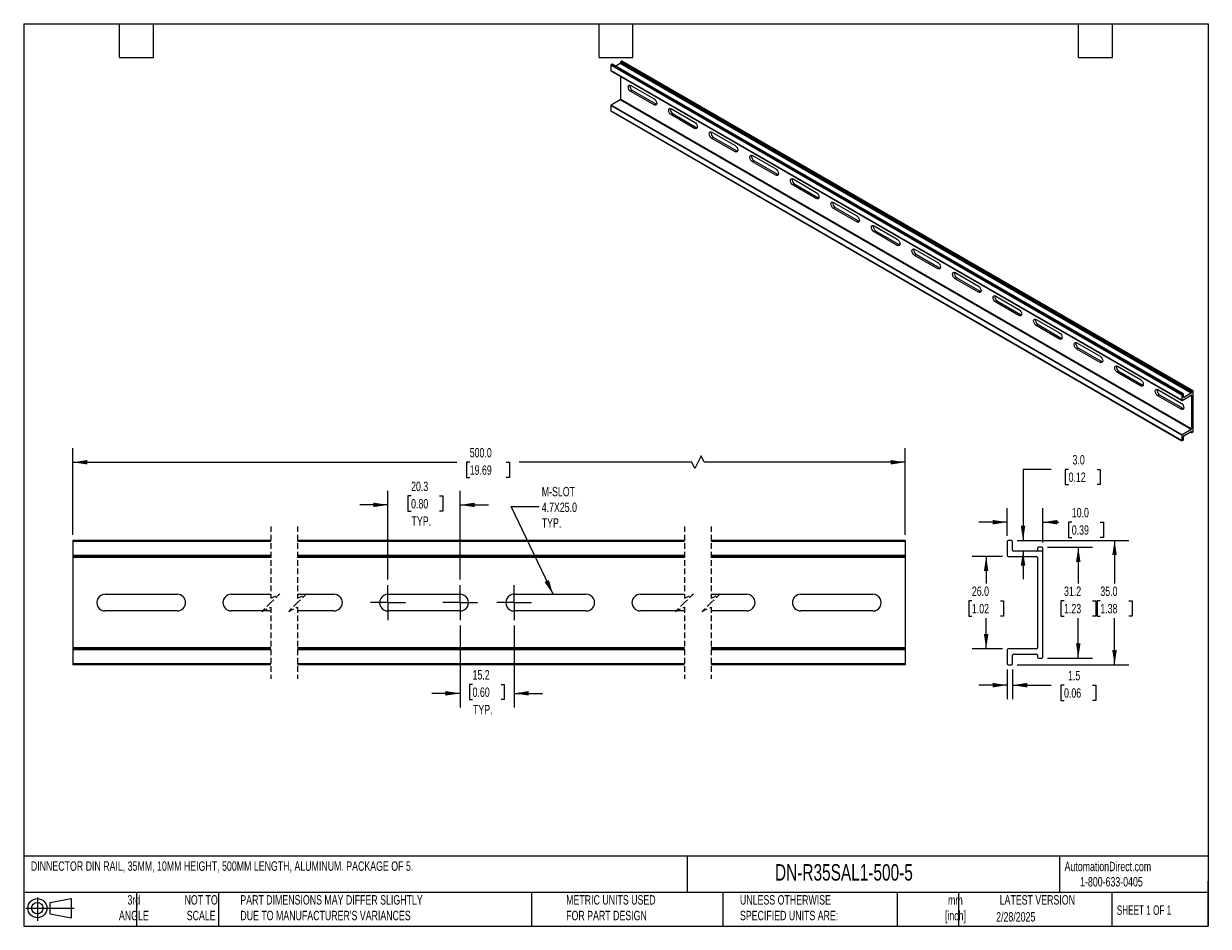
# Model space of a CAD drawing. Header units: millimetres. Extents: x 8 to 341, y 8 to 262.
import ezdxf

# ---------------------------------------------------------------- set-up
doc = ezdxf.new("R2010")
doc.units = ezdxf.units.MM
doc.header["$LTSCALE"] = 1.25
doc.linetypes.add('CENTERX2', pattern=[20.32, 12.7, -2.54, 2.54, -2.54])
doc.linetypes.add('HIDDEN', pattern=[1.905, 1.27, -0.635])
doc.layers.add('CENTER', color=40, linetype='CENTERX2')
doc.layers.add('DIMENSIONS', color=140, linetype='Continuous', lineweight=25)
doc.layers.add('TEXT', color=140, linetype='Continuous', lineweight=25)
doc.styles.add('SLDTEXTSTYLE0', font='TXT', dxfattribs={"width": 0.7})
doc.styles.add('SLDTEXTSTYLE1', font='TXT', dxfattribs={"width": 0.65})
doc.dimstyles.new('SLDDIMSTYLE0', dxfattribs={"dimtxt": 2.69751, "dimasz": 4.1275, "dimexe": 0, "dimexo": 0.0625, "dimgap": 0.674377, "dimtad": 0, "dimtih": 1, "dimtoh": 1, "dimrnd": 1e-09, "dimzin": 12, "dimdsep": 46, "dimtxsty": 'SLDTEXTSTYLE0', "dimsah": 1, "dimcen": 0.09, "dimadec": 0, "dimazin": 3, "dimtfac": 1, "dimtmove": 0, "dimatfit": 0, "dimfxl": 0, "dimfrac": 2, "dimtolj": 1, "dimtzin": 12, "dimarcsym": 0})
doc.dimstyles.new('SLDDIMSTYLE1', dxfattribs={"dimtxt": 2.69751, "dimasz": 4.1275, "dimexe": 0, "dimexo": 0.0625, "dimgap": 0.674377, "dimtad": 0, "dimtih": 1, "dimtoh": 1, "dimrnd": 1e-09, "dimzin": 4, "dimdsep": 46, "dimtxsty": 'SLDTEXTSTYLE0', "dimsah": 1, "dimcen": 0.09, "dimadec": 0, "dimazin": 1, "dimtfac": 1, "dimtofl": 0, "dimtmove": 0, "dimatfit": 3, "dimfxl": 0, "dimfrac": 2, "dimtolj": 1, "dimtzin": 12, "dimarcsym": 0})
doc.dimstyles.new('SLDDIMSTYLE2', dxfattribs={"dimtxt": 0.18, "dimasz": 4.1275, "dimexe": 0, "dimexo": 0.0625, "dimgap": 0, "dimtad": 0, "dimtih": 1, "dimtoh": 1, "dimdec": 0, "dimrnd": 1e-09, "dimzin": 0, "dimdsep": 46, "dimtxsty": 'Standard', "dimsah": 1, "dimcen": 0.09, "dimadec": 0, "dimazin": 0, "dimtfac": 4.1275, "dimtdec": 0, "dimtofl": 0, "dimtmove": 0, "dimatfit": 3, "dimfxl": 0, "dimfrac": 2, "dimtolj": 1, "dimtzin": 0, "dimarcsym": 0})
doc.dimstyles.new('SLDDIMSTYLE3', dxfattribs={"dimtxt": 2.69751, "dimasz": 4.1275, "dimexe": 0, "dimexo": 0.0625, "dimgap": 0.674377, "dimtad": 0, "dimtih": 1, "dimtoh": 1, "dimrnd": 1e-09, "dimzin": 4, "dimdsep": 46, "dimtxsty": 'SLDTEXTSTYLE0', "dimsah": 1, "dimcen": 0.09, "dimadec": 0, "dimazin": 1, "dimtfac": 1, "dimtmove": 0, "dimatfit": 0, "dimfxl": 0, "dimfrac": 2, "dimtolj": 1, "dimtzin": 12, "dimarcsym": 0})
doc.dimstyles.new('SLDDIMSTYLE4', dxfattribs={"dimtxt": 2.69751, "dimasz": 4.1275, "dimexe": 0, "dimexo": 0.0625, "dimgap": 0.674377, "dimtad": 0, "dimtih": 1, "dimtoh": 1, "dimrnd": 1e-09, "dimzin": 12, "dimdsep": 46, "dimtxsty": 'SLDTEXTSTYLE0', "dimsah": 1, "dimcen": 0.09, "dimadec": 0, "dimazin": 3, "dimtfac": 1, "dimtofl": 0, "dimtmove": 0, "dimatfit": 3, "dimfxl": 0, "dimfrac": 2, "dimtolj": 1, "dimtzin": 12, "dimarcsym": 0})

# ---------------------------------------------------------------- blocks, each defined once
blk = doc.blocks.new('Block11')
at = {"color": 7, "linetype": 'Continuous', "lineweight": 18}
for p, q in [((0, 3.6), (13.59, 3.6)), ((3.24, 6.64), (3.24, 0)), ((6.85, 5.21), (12.72, 6.29)), ((6.85, 2), (6.85, 5.21)), ((12.72, 6.29), (12.72, 0.91)), ((6.85, 2), (12.72, 0.91))]:
    blk.add_line(p, q, dxfattribs=at)
for radius in [2.69, 1.61]:
    blk.add_circle((3.24, 3.6), radius, dxfattribs=at)
blk = doc.blocks.new('Block12')
at = {"color": 7, "linetype": 'Continuous'}
blk.add_blockref('Block11', (0, 0), dxfattribs=at)
blk = doc.blocks.new('_D')
at = {"layer": 'DIMENSIONS'}
for p, q in [((130.76, 92.54), (130.76, 69.53)), ((145.96, 92.54), (145.96, 69.53)), ((130.76, 73.49), (122.82, 73.49)), ((134.26, 76.02), (133.35, 76.02)), ((133.35, 76.02), (133.35, 71.73)), ((142.28, 76.02), (143.18, 76.02)), ((143.18, 76.02), (143.18, 71.73)), ((145.96, 73.49), (153.9, 73.49)), ((133.35, 71.73), (134.26, 71.73)), ((143.18, 71.73), (142.28, 71.73))]:
    blk.add_line(p, q, dxfattribs=at)
for points in [[(130.76, 73.49), (126.63, 74.13), (126.63, 72.86)], [(145.96, 73.49), (150.09, 72.86), (150.09, 74.13)]]:
    blk.add_solid(points, dxfattribs=at)
at = {"layer": 'DIMENSIONS', "char_height": 2.646, "attachment_point": 1, "style": 'SLDTEXTSTYLE0'}
for s, insert in [('15.2', (134.26, 80.03)), ('0.60', (134.26, 75.14)), ('TYP.', (134.39, 70.25))]:
    blk.add_mtext(s, dxfattribs=dict(at, insert=insert))
blk = doc.blocks.new('_D_1')
at = {"layer": 'DIMENSIONS'}
for p, q in [((110.46, 105.5), (110.46, 130.49)), ((130.76, 105.5), (130.76, 130.49)), ((116.96, 129.04), (116.05, 129.04)), ((116.05, 129.04), (116.05, 124.76)), ((124.97, 129.04), (125.88, 129.04)), ((125.88, 129.04), (125.88, 124.76)), ((110.46, 126.52), (102.52, 126.52)), ((116.05, 124.76), (116.96, 124.76)), ((125.88, 124.76), (124.97, 124.76)), ((130.76, 126.52), (138.7, 126.52))]:
    blk.add_line(p, q, dxfattribs=at)
for points in [[(110.46, 126.52), (106.33, 127.16), (106.33, 125.89)], [(130.76, 126.52), (134.89, 125.89), (134.89, 127.16)]]:
    blk.add_solid(points, dxfattribs=at)
at = {"layer": 'DIMENSIONS', "char_height": 2.646, "attachment_point": 1, "style": 'SLDTEXTSTYLE0'}
for s, insert in [('20.3', (116.96, 133.06)), ('0.80', (116.96, 128.17)), ('TYP.', (117.09, 123.28))]:
    blk.add_mtext(s, dxfattribs=dict(at, insert=insert))
blk = doc.blocks.new('_D_2')
at = {"layer": 'DIMENSIONS'}
for p, q in [((21.75, 118.11), (21.75, 142.49)), ((198.6, 140.29), (196.84, 136.76)), ((199.48, 138.52), (198.6, 140.29)), ((256.01, 118.11), (256.01, 142.49)), ((21.75, 138.52), (129.8, 138.52)), ((133.46, 138.52), (132.55, 138.52)), ((132.55, 138.52), (132.55, 134.23)), ((143.72, 138.52), (144.62, 138.52)), ((144.62, 138.52), (144.62, 134.23)), ((195.96, 138.52), (147.37, 138.52)), ((196.84, 136.76), (195.96, 138.52)), ((256.01, 138.52), (199.48, 138.52)), ((132.55, 134.23), (133.46, 134.23)), ((144.62, 134.23), (143.72, 134.23))]:
    blk.add_line(p, q, dxfattribs=at)
for points in [[(21.75, 138.52), (25.88, 137.89), (25.88, 139.16)], [(256.01, 138.52), (251.89, 139.16), (251.89, 137.89)]]:
    blk.add_solid(points, dxfattribs=at)
at = {"layer": 'DIMENSIONS', "char_height": 2.646, "attachment_point": 1, "style": 'SLDTEXTSTYLE0'}
for s, insert in [('500.0', (133.46, 142.54)), ('19.69', (133.46, 137.64))]:
    blk.add_mtext(s, dxfattribs=dict(at, insert=insert))
blk = doc.blocks.new('SW_CENTERMARKSYMBOL_0')
at = {"layer": 'CENTER', "color": 0}
for p, q in [((0, 2.54), (0, 4.89)), ((-2.54, 0), (-4.89, 0)), ((0, 0), (-2.54, 0)), ((0, 0), (0, 2.54)), ((0, 0), (0, -2.54)), ((0, 0), (2.54, 0)), ((2.54, 0), (4.89, 0)), ((0, -2.54), (0, -4.89))]:
    blk.add_line(p, q, dxfattribs=at)
blk = doc.blocks.new('SW_CENTERMARKSYMBOL_1')
at = {"layer": 'CENTER', "color": 0}
for p, q in [((0, 2.54), (0, 4.89)), ((-2.54, 0), (-4.89, 0)), ((0, 0), (-2.54, 0)), ((0, 0), (0, 2.54)), ((0, 0), (0, -2.54)), ((0, 0), (2.54, 0)), ((2.54, 0), (4.89, 0)), ((0, -2.54), (0, -4.89))]:
    blk.add_line(p, q, dxfattribs=at)
blk = doc.blocks.new('SW_CENTERMARKSYMBOL_2')
at = {"layer": 'CENTER', "color": 0}
for p, q in [((0, 2.54), (0, 4.89)), ((-2.54, 0), (-4.89, 0)), ((0, 0), (-2.54, 0)), ((0, 0), (0, 2.54)), ((0, 0), (0, -2.54)), ((0, 0), (2.54, 0)), ((2.54, 0), (4.89, 0)), ((0, -2.54), (0, -4.89))]:
    blk.add_line(p, q, dxfattribs=at)
blk = doc.blocks.new('_D_3')
at = {"layer": 'DIMENSIONS'}
for p, q in [((283.4, 112.02), (274.82, 112.02)), ((278.79, 112.02), (278.79, 104.43)), ((274.78, 99.54), (273.88, 99.54)), ((273.88, 99.54), (273.88, 95.25)), ((282.8, 99.54), (283.7, 99.54)), ((283.7, 99.54), (283.7, 95.25)), ((273.88, 95.25), (274.78, 95.25)), ((278.79, 86.02), (278.79, 94.65)), ((283.7, 95.25), (282.8, 95.25)), ((283.4, 86.02), (274.82, 86.02))]:
    blk.add_line(p, q, dxfattribs=at)
for points in [[(278.79, 112.02), (278.16, 107.89), (279.43, 107.89)], [(278.79, 86.02), (279.43, 90.15), (278.16, 90.15)]]:
    blk.add_solid(points, dxfattribs=at)
at = {"layer": 'DIMENSIONS', "char_height": 2.646, "attachment_point": 1, "style": 'SLDTEXTSTYLE0'}
for s, insert in [('26.0', (274.78, 103.56)), ('1.02', (274.78, 98.66))]:
    blk.add_mtext(s, dxfattribs=dict(at, insert=insert))
blk = doc.blocks.new('_D_4')
at = {"layer": 'DIMENSIONS'}
for p, q in [((297.12, 136.52), (289.18, 136.52)), ((289.18, 136.52), (289.18, 116.52)), ((301.98, 136.52), (301.07, 136.52)), ((301.07, 136.52), (301.07, 132.23)), ((310, 136.52), (310.9, 136.52)), ((310.9, 136.52), (310.9, 132.23)), ((301.07, 132.23), (301.98, 132.23)), ((310.9, 132.23), (310, 132.23)), ((287.53, 116.52), (293.15, 116.52)), ((289.18, 113.52), (289.18, 105.58)), ((294.53, 113.52), (293.15, 113.52))]:
    blk.add_line(p, q, dxfattribs=at)
for points in [[(289.18, 116.52), (289.81, 120.65), (288.54, 120.65)], [(289.18, 113.52), (288.54, 109.39), (289.81, 109.39)]]:
    blk.add_solid(points, dxfattribs=at)
at = {"layer": 'DIMENSIONS', "char_height": 2.646, "attachment_point": 1, "style": 'SLDTEXTSTYLE0'}
for s, insert in [('3.0', (303.1, 140.54)), ('0.12', (301.98, 135.64))]:
    blk.add_mtext(s, dxfattribs=dict(at, insert=insert))
blk = doc.blocks.new('_D_5')
at = {"layer": 'DIMENSIONS'}
for p, q in [((284.72, 117.84), (284.72, 125.62)), ((294.72, 115.94), (294.72, 125.62)), ((284.72, 121.66), (276.78, 121.66)), ((294.72, 121.66), (299.23, 121.66)), ((302.89, 121.66), (301.98, 121.66)), ((301.98, 121.66), (301.98, 117.37)), ((310.91, 121.66), (311.81, 121.66)), ((311.81, 121.66), (311.81, 117.37)), ((301.98, 117.37), (302.89, 117.37)), ((311.81, 117.37), (310.91, 117.37))]:
    blk.add_line(p, q, dxfattribs=at)
for points in [[(284.72, 121.66), (280.59, 122.29), (280.59, 121.02)], [(294.72, 121.66), (298.84, 121.02), (298.84, 122.29)]]:
    blk.add_solid(points, dxfattribs=at)
at = {"layer": 'DIMENSIONS', "char_height": 2.646, "attachment_point": 1, "style": 'SLDTEXTSTYLE0'}
for s, insert in [('10.0', (302.89, 125.67)), ('0.39', (302.89, 120.78))]:
    blk.add_mtext(s, dxfattribs=dict(at, insert=insert))
blk = doc.blocks.new('_D_6')
at = {"layer": 'DIMENSIONS'}
for p, q in [((296.03, 114.62), (308.68, 114.62)), ((304.72, 114.62), (304.72, 104.43)), ((300.71, 99.54), (299.8, 99.54)), ((299.8, 99.54), (299.8, 95.25)), ((308.72, 99.54), (309.63, 99.54)), ((309.63, 99.54), (309.63, 95.25)), ((299.8, 95.25), (300.71, 95.25)), ((304.72, 83.42), (304.72, 94.65)), ((309.63, 95.25), (308.72, 95.25)), ((296.03, 83.42), (308.68, 83.42))]:
    blk.add_line(p, q, dxfattribs=at)
for points in [[(304.72, 114.62), (304.08, 110.49), (305.35, 110.49)], [(304.72, 83.42), (305.35, 87.55), (304.08, 87.55)]]:
    blk.add_solid(points, dxfattribs=at)
at = {"layer": 'DIMENSIONS', "char_height": 2.646, "attachment_point": 1, "style": 'SLDTEXTSTYLE0'}
for s, insert in [('31.2', (300.71, 103.56)), ('1.23', (300.71, 98.66))]:
    blk.add_mtext(s, dxfattribs=dict(at, insert=insert))
blk = doc.blocks.new('_D_7')
at = {"layer": 'DIMENSIONS'}
for p, q in [((287.53, 116.52), (318.9, 116.52)), ((314.93, 116.52), (314.93, 104.43)), ((310.92, 99.54), (310.01, 99.54)), ((310.01, 99.54), (310.01, 95.25)), ((318.93, 99.54), (319.84, 99.54)), ((319.84, 99.54), (319.84, 95.25)), ((310.01, 95.25), (310.92, 95.25)), ((314.93, 81.52), (314.93, 94.65)), ((319.84, 95.25), (318.93, 95.25)), ((287.53, 81.52), (318.9, 81.52))]:
    blk.add_line(p, q, dxfattribs=at)
for points in [[(314.93, 116.52), (314.29, 112.39), (315.56, 112.39)], [(314.93, 81.52), (315.56, 85.65), (314.29, 85.65)]]:
    blk.add_solid(points, dxfattribs=at)
at = {"layer": 'DIMENSIONS', "char_height": 2.646, "attachment_point": 1, "style": 'SLDTEXTSTYLE0'}
for s, insert in [('35.0', (310.92, 103.56)), ('1.38', (310.92, 98.66))]:
    blk.add_mtext(s, dxfattribs=dict(at, insert=insert))
blk = doc.blocks.new('_D_8')
at = {"layer": 'DIMENSIONS'}
for p, q in [((284.72, 80.2), (284.72, 71.82)), ((286.22, 80.2), (286.22, 71.82)), ((284.72, 75.79), (276.78, 75.79)), ((286.22, 75.79), (297.05, 75.79)), ((300.71, 75.79), (299.8, 75.79)), ((299.8, 75.79), (299.8, 71.5)), ((308.72, 75.79), (309.63, 75.79)), ((309.63, 75.79), (309.63, 71.5)), ((299.8, 71.5), (300.71, 71.5)), ((309.63, 71.5), (308.72, 71.5))]:
    blk.add_line(p, q, dxfattribs=at)
for points in [[(284.72, 75.79), (280.59, 76.43), (280.59, 75.16)], [(286.22, 75.79), (290.34, 75.16), (290.34, 76.43)]]:
    blk.add_solid(points, dxfattribs=at)
at = {"layer": 'DIMENSIONS', "char_height": 2.646, "attachment_point": 1, "style": 'SLDTEXTSTYLE0'}
for s, insert in [('1.5', (301.83, 79.81)), ('0.06', (300.71, 74.92))]:
    blk.add_mtext(s, dxfattribs=dict(at, insert=insert))

msp = doc.modelspace()

# ---------------------------------------------------------------- linework, layer by layer
for p, q in [((333.853, 157.446), (173.147, 250.22)), ((173.147, 250.22), (173.147, 248.748)), ((173.543, 250.548), (173.233, 250.369)), ((333.939, 157.595), (173.233, 250.369)), ((334.249, 157.774), (173.543, 250.548)), ((334.31, 157.78), (173.604, 250.554)), ((175.793, 250.733), (174.543, 250.012)), ((336.499, 157.959), (175.793, 250.733)), ((336.585, 158.318), (175.879, 251.092)), ((175.879, 251.092), (175.879, 250.882)), ((336.585, 158.109), (175.879, 250.882)), ((176.275, 251.42), (175.965, 251.241)), ((336.671, 158.467), (175.965, 251.241)), ((336.981, 158.646), (176.275, 251.42)), ((337.042, 158.652), (176.336, 251.426)), ((333.853, 155.975), (173.147, 248.748)), ((173.172, 248.693), (333.878, 155.919)), ((175.879, 247.13), (175.879, 240.676)), ((178.804, 244.585), (185.328, 240.818)), ((175.793, 240.526), (173.233, 239.049)), ((336.499, 147.753), (175.793, 240.526)), ((336.585, 147.902), (175.879, 240.676)), ((179.286, 243.119), (178.804, 242.84)), ((185.328, 239.074), (178.804, 242.84)), ((179.286, 243.119), (185.81, 239.352)), ((333.853, 146.126), (173.147, 238.899)), ((173.147, 238.899), (173.147, 237.428)), ((333.853, 144.655), (173.147, 237.428)), ((173.172, 237.372), (333.878, 144.599)), ((333.939, 146.275), (173.233, 239.049)), ((185.81, 239.352), (185.328, 239.074)), ((185.81, 239.352), (186.046, 239.26)), ((190.214, 237.998), (196.738, 234.231)), ((190.696, 236.532), (190.214, 236.253)), ((196.738, 232.487), (190.214, 236.253)), ((190.696, 236.532), (197.22, 232.765)), ((197.22, 232.765), (196.738, 232.487)), ((197.22, 232.765), (197.456, 232.673)), ((201.624, 231.411), (208.148, 227.644)), ((202.106, 229.945), (201.624, 229.666)), ((208.148, 225.9), (201.624, 229.666)), ((202.106, 229.945), (208.631, 226.178)), ((208.631, 226.178), (208.148, 225.9)), ((208.631, 226.178), (208.866, 226.086)), ((213.034, 224.824), (219.559, 221.057)), ((213.516, 223.358), (213.034, 223.08)), ((219.559, 219.313), (213.034, 223.08)), ((213.516, 223.358), (220.041, 219.591)), ((220.041, 219.591), (219.559, 219.313)), ((220.041, 219.591), (220.276, 219.499)), ((224.444, 218.237), (230.969, 214.47)), ((224.926, 216.771), (224.444, 216.493)), ((224.926, 216.771), (231.451, 213.004)), ((230.969, 212.726), (224.444, 216.493)), ((231.451, 213.004), (230.969, 212.726)), ((231.451, 213.004), (231.686, 212.912)), ((235.854, 211.65), (242.379, 207.884)), ((236.336, 210.184), (235.854, 209.906)), ((236.336, 210.184), (242.861, 206.417)), ((242.379, 206.139), (235.854, 209.906)), ((242.861, 206.417), (242.379, 206.139)), ((242.861, 206.417), (243.097, 206.325)), ((247.264, 205.063), (253.789, 201.297)), ((247.746, 203.597), (247.264, 203.319)), ((247.746, 203.597), (254.271, 199.83)), ((253.789, 199.552), (247.264, 203.319)), ((254.271, 199.83), (253.789, 199.552)), ((254.271, 199.83), (254.507, 199.738)), ((258.674, 198.476), (265.199, 194.71)), ((259.157, 197.01), (258.674, 196.732)), ((265.199, 192.965), (258.674, 196.732)), ((259.157, 197.01), (265.681, 193.244)), ((265.681, 193.244), (265.199, 192.965)), ((265.681, 193.244), (265.917, 193.151)), ((270.085, 191.889), (276.609, 188.123)), ((270.567, 190.423), (270.085, 190.145)), ((276.609, 186.378), (270.085, 190.145)), ((270.567, 190.423), (277.091, 186.657)), ((277.091, 186.657), (276.609, 186.378)), ((277.091, 186.657), (277.327, 186.564)), ((281.495, 185.302), (288.019, 181.536)), ((281.977, 183.836), (281.495, 183.558)), ((288.019, 179.791), (281.495, 183.558)), ((281.977, 183.836), (288.502, 180.07)), ((288.502, 180.07), (288.019, 179.791)), ((288.502, 180.07), (288.737, 179.977)), ((292.905, 178.715), (299.43, 174.949)), ((293.387, 177.249), (292.905, 176.971)), ((299.43, 173.204), (292.905, 176.971)), ((293.387, 177.249), (299.912, 173.483)), ((299.912, 173.483), (299.43, 173.204)), ((299.912, 173.483), (300.147, 173.39)), ((304.315, 172.129), (310.84, 168.362)), ((304.797, 170.662), (304.315, 170.384)), ((310.84, 166.618), (304.315, 170.384)), ((304.797, 170.662), (311.322, 166.896)), ((311.322, 166.896), (310.84, 166.618)), ((311.322, 166.896), (311.557, 166.803)), ((315.725, 165.542), (322.25, 161.775)), ((316.207, 164.076), (315.725, 163.797)), ((322.25, 160.031), (315.725, 163.797)), ((316.207, 164.076), (322.732, 160.309)), ((322.732, 160.309), (322.25, 160.031)), ((322.732, 160.309), (322.967, 160.216)), ((327.135, 158.955), (333.66, 155.188)), ((327.617, 157.489), (327.135, 157.21)), ((333.66, 153.444), (327.135, 157.21)), ((327.617, 157.489), (334.142, 153.722)), ((333.853, 157.446), (333.853, 155.975)), ((334.249, 157.774), (333.939, 157.595)), ((333.939, 155.925), (336.499, 157.403)), ((334.335, 156.81), (334.335, 157.724)), ((334.421, 156.76), (334.335, 156.81)), ((336.499, 157.959), (334.421, 156.76)), ((336.585, 157.353), (336.499, 157.403)), ((336.585, 158.318), (336.585, 158.109)), ((336.585, 157.353), (336.585, 147.902)), ((336.981, 158.646), (336.671, 158.467)), ((337.067, 147.215), (337.067, 158.596)), ((334.142, 153.722), (333.66, 153.444)), ((334.142, 153.722), (334.378, 153.629)), ((336.499, 147.753), (333.939, 146.275)), ((334.421, 145.997), (336.499, 147.196)), ((336.282, 147.071), (336.61, 146.881)), ((336.585, 146.937), (336.317, 147.091)), ((336.585, 147.146), (336.499, 147.196)), ((336.585, 147.146), (336.585, 146.937)), ((336.671, 146.887), (336.981, 147.066)), ((333.853, 146.126), (333.853, 144.655)), ((333.939, 144.605), (334.249, 144.784)), ((334.335, 144.933), (334.335, 145.847)), ((77.521, 116.521), (21.753, 116.521)), ((21.753, 116.521), (21.753, 116.253)), ((77.521, 116.253), (21.753, 116.253)), ((21.753, 116.253), (21.753, 112.289)), ((193.897, 116.521), (85.021, 116.521)), ((193.897, 116.253), (85.021, 116.253)), ((256.014, 116.521), (201.397, 116.521)), ((256.014, 116.253), (201.397, 116.253)), ((256.014, 116.521), (256.014, 116.253)), ((256.014, 116.253), (256.014, 112.289)), ((284.715, 116.253), (284.715, 112.289)), ((285.947, 116.521), (284.983, 116.521)), ((286.215, 113.789), (286.215, 116.253)), ((292.947, 113.521), (286.483, 113.521)), ((293.215, 114.353), (293.215, 113.789)), ((294.447, 114.621), (293.483, 114.621)), ((294.715, 83.689), (294.715, 114.353)), ((77.521, 112.289), (21.753, 112.289)), ((21.753, 112.289), (21.753, 112.021)), ((77.521, 112.021), (21.753, 112.021)), ((21.753, 112.021), (21.753, 111.753)), ((77.521, 111.753), (21.753, 111.753)), ((21.753, 111.753), (21.753, 86.289)), ((193.897, 112.289), (85.021, 112.289)), ((193.897, 112.021), (85.021, 112.021)), ((193.897, 111.753), (85.021, 111.753)), ((256.014, 112.289), (201.397, 112.289)), ((256.014, 112.021), (201.397, 112.021)), ((256.014, 111.753), (201.397, 111.753)), ((256.014, 112.289), (256.014, 112.021)), ((256.014, 112.021), (256.014, 111.753)), ((256.014, 111.753), (256.014, 86.289)), ((284.983, 112.021), (292.947, 112.021)), ((293.215, 111.753), (293.215, 86.289)), ((30.853, 101.371), (51.153, 101.371)), ((66.353, 101.371), (77.521, 101.371)), ((85.021, 101.371), (95.26, 101.371)), ((110.46, 101.371), (130.76, 101.371)), ((145.96, 101.371), (166.26, 101.371)), ((181.46, 101.371), (193.897, 101.371)), ((201.397, 101.371), (211.414, 101.371)), ((226.614, 101.371), (246.914, 101.371)), ((51.153, 96.671), (30.853, 96.671)), ((77.521, 96.671), (66.353, 96.671)), ((95.26, 96.671), (85.021, 96.671)), ((130.76, 96.671), (110.46, 96.671)), ((166.26, 96.671), (145.96, 96.671)), ((193.897, 96.671), (181.46, 96.671)), ((211.414, 96.671), (201.397, 96.671)), ((246.914, 96.671), (226.614, 96.671)), ((77.521, 86.289), (21.753, 86.289)), ((21.753, 86.289), (21.753, 86.021)), ((77.521, 86.021), (21.753, 86.021)), ((21.753, 86.021), (21.753, 85.753)), ((77.521, 85.753), (21.753, 85.753)), ((21.753, 85.753), (21.753, 81.789)), ((193.897, 86.289), (85.021, 86.289)), ((193.897, 86.021), (85.021, 86.021)), ((193.897, 85.753), (85.021, 85.753)), ((256.014, 86.289), (201.397, 86.289)), ((256.014, 86.021), (201.397, 86.021)), ((256.014, 85.753), (201.397, 85.753)), ((256.014, 86.289), (256.014, 86.021)), ((256.014, 86.021), (256.014, 85.753)), ((256.014, 85.753), (256.014, 81.789)), ((284.715, 85.753), (284.715, 81.789)), ((292.947, 86.021), (284.983, 86.021)), ((286.215, 81.789), (286.215, 84.253)), ((286.483, 84.521), (292.947, 84.521)), ((293.215, 84.253), (293.215, 83.689)), ((293.483, 83.421), (294.447, 83.421)), ((77.521, 81.789), (21.753, 81.789)), ((21.753, 81.789), (21.753, 81.521)), ((77.521, 81.521), (21.753, 81.521)), ((193.897, 81.789), (85.021, 81.789)), ((193.897, 81.521), (85.021, 81.521)), ((256.014, 81.789), (201.397, 81.789)), ((256.014, 81.521), (201.397, 81.521)), ((256.014, 81.789), (256.014, 81.521)), ((284.983, 81.521), (285.947, 81.521))]:
    msp.add_line(p, q)
at = {"color": 7, "linetype": 'HIDDEN', "lineweight": 18}
for p, q in [((77.521, 120.49), (77.521, 100.271)), ((85.021, 120.49), (85.021, 100.271)), ((193.897, 120.49), (193.897, 100.271)), ((201.397, 120.49), (201.397, 100.271)), ((77.521, 100.271), (80.021, 101.521)), ((80.021, 101.521), (77.521, 99.021)), ((85.021, 100.271), (87.521, 101.521)), ((87.521, 101.521), (85.021, 99.021)), ((193.897, 100.271), (196.397, 101.521)), ((196.397, 101.521), (193.897, 99.021)), ((201.397, 100.271), (203.897, 101.521)), ((203.897, 101.521), (201.397, 99.021)), ((77.521, 99.021), (75.021, 96.521)), ((75.021, 96.521), (77.521, 97.771)), ((77.521, 97.771), (77.521, 77.552)), ((85.021, 99.021), (82.521, 96.521)), ((82.521, 96.521), (85.021, 97.771)), ((85.021, 97.771), (85.021, 77.552)), ((193.897, 99.021), (191.397, 96.521)), ((191.397, 96.521), (193.897, 97.771)), ((193.897, 97.771), (193.897, 77.552)), ((201.397, 99.021), (198.897, 96.521)), ((198.897, 96.521), (201.397, 97.771)), ((201.397, 97.771), (201.397, 77.552))]:
    msp.add_line(p, q, dxfattribs=at)
at = {"flags": 128}
for points in [[(178.804, 242.84), (178.515, 243.074), (178.269, 243.404), (178.106, 243.782), (178.048, 244.149), (178.106, 244.449), (178.269, 244.638), (178.515, 244.685), (178.804, 244.585)], [(185.328, 240.818), (185.617, 240.585), (185.862, 240.254), (186.026, 239.877), (186.084, 239.51), (186.026, 239.209), (185.862, 239.021), (185.617, 238.973), (185.328, 239.074)], [(190.214, 236.253), (189.925, 236.487), (189.68, 236.817), (189.516, 237.195), (189.458, 237.562), (189.516, 237.862), (189.68, 238.051), (189.925, 238.098), (190.214, 237.998)], [(196.738, 234.231), (197.027, 233.998), (197.272, 233.667), (197.436, 233.29), (197.494, 232.923), (197.436, 232.622), (197.272, 232.434), (197.027, 232.386), (196.738, 232.487)], [(201.624, 229.666), (201.335, 229.9), (201.09, 230.23), (200.926, 230.608), (200.869, 230.975), (200.926, 231.275), (201.09, 231.464), (201.335, 231.511), (201.624, 231.411)], [(208.148, 227.644), (208.438, 227.411), (208.683, 227.081), (208.846, 226.703), (208.904, 226.336), (208.846, 226.035), (208.683, 225.847), (208.438, 225.799), (208.148, 225.9)], [(213.034, 223.08), (212.745, 223.313), (212.5, 223.643), (212.336, 224.021), (212.279, 224.388), (212.336, 224.688), (212.5, 224.877), (212.745, 224.924), (213.034, 224.824)], [(219.559, 221.057), (219.848, 220.824), (220.093, 220.494), (220.256, 220.116), (220.314, 219.749), (220.256, 219.449), (220.093, 219.26), (219.848, 219.212), (219.559, 219.313)], [(224.444, 216.493), (224.155, 216.726), (223.91, 217.056), (223.746, 217.434), (223.689, 217.801), (223.746, 218.101), (223.91, 218.29), (224.155, 218.338), (224.444, 218.237)], [(230.969, 214.47), (231.258, 214.237), (231.503, 213.907), (231.667, 213.529), (231.724, 213.162), (231.667, 212.862), (231.503, 212.673), (231.258, 212.626), (230.969, 212.726)], [(235.854, 209.906), (235.565, 210.139), (235.32, 210.469), (235.156, 210.847), (235.099, 211.214), (235.156, 211.515), (235.32, 211.703), (235.565, 211.751), (235.854, 211.65)], [(242.379, 207.884), (242.668, 207.65), (242.913, 207.32), (243.077, 206.942), (243.134, 206.575), (243.077, 206.275), (242.913, 206.086), (242.668, 206.039), (242.379, 206.139)], [(247.264, 203.319), (246.975, 203.552), (246.73, 203.883), (246.567, 204.26), (246.509, 204.627), (246.567, 204.928), (246.73, 205.116), (246.975, 205.164), (247.264, 205.063)], [(253.789, 201.297), (254.078, 201.063), (254.323, 200.733), (254.487, 200.355), (254.544, 199.988), (254.487, 199.688), (254.323, 199.499), (254.078, 199.452), (253.789, 199.552)], [(258.674, 196.732), (258.385, 196.965), (258.14, 197.296), (257.977, 197.673), (257.919, 198.04), (257.977, 198.341), (258.14, 198.529), (258.385, 198.577), (258.674, 198.476)], [(265.199, 194.71), (265.488, 194.476), (265.733, 194.146), (265.897, 193.768), (265.954, 193.401), (265.897, 193.101), (265.733, 192.912), (265.488, 192.865), (265.199, 192.965)], [(270.085, 190.145), (269.796, 190.378), (269.551, 190.709), (269.387, 191.086), (269.329, 191.453), (269.387, 191.754), (269.551, 191.942), (269.796, 191.99), (270.085, 191.889)], [(276.609, 188.123), (276.898, 187.889), (277.143, 187.559), (277.307, 187.181), (277.365, 186.814), (277.307, 186.514), (277.143, 186.325), (276.898, 186.278), (276.609, 186.378)], [(281.495, 183.558), (281.206, 183.791), (280.961, 184.122), (280.797, 184.499), (280.739, 184.866), (280.797, 185.167), (280.961, 185.355), (281.206, 185.403), (281.495, 185.302)], [(288.019, 181.536), (288.308, 181.303), (288.554, 180.972), (288.717, 180.595), (288.775, 180.228), (288.717, 179.927), (288.554, 179.739), (288.308, 179.691), (288.019, 179.791)], [(292.905, 176.971), (292.616, 177.204), (292.371, 177.535), (292.207, 177.912), (292.15, 178.279), (292.207, 178.58), (292.371, 178.768), (292.616, 178.816), (292.905, 178.715)], [(299.43, 174.949), (299.719, 174.716), (299.964, 174.385), (300.127, 174.008), (300.185, 173.641), (300.127, 173.34), (299.964, 173.152), (299.719, 173.104), (299.43, 173.204)], [(304.315, 170.384), (304.026, 170.617), (303.781, 170.948), (303.617, 171.325), (303.56, 171.692), (303.617, 171.993), (303.781, 172.181), (304.026, 172.229), (304.315, 172.129)], [(310.84, 168.362), (311.129, 168.129), (311.374, 167.798), (311.538, 167.421), (311.595, 167.054), (311.538, 166.753), (311.374, 166.565), (311.129, 166.517), (310.84, 166.618)], [(315.725, 163.797), (315.436, 164.03), (315.191, 164.361), (315.027, 164.738), (314.97, 165.105), (315.027, 165.406), (315.191, 165.594), (315.436, 165.642), (315.725, 165.542)], [(322.25, 161.775), (322.539, 161.542), (322.784, 161.211), (322.948, 160.834), (323.005, 160.467), (322.948, 160.166), (322.784, 159.978), (322.539, 159.93), (322.25, 160.031)], [(327.135, 157.21), (326.846, 157.444), (326.601, 157.774), (326.437, 158.152), (326.38, 158.519), (326.437, 158.819), (326.601, 159.008), (326.846, 159.055), (327.135, 158.955)], [(333.66, 155.188), (333.949, 154.955), (334.194, 154.624), (334.358, 154.247), (334.415, 153.88), (334.358, 153.579), (334.194, 153.391), (333.949, 153.343), (333.66, 153.444)]]:
    msp.add_lwpolyline(points, dxfattribs=at)
for centre, radius, start, end in [((173.334, 250.211), 0.187, 122.60548, 177.39452), ((173.578, 250.498), 0.0613, 65.69288, 125.61758), ((175.692, 250.891), 0.187, 302.60548, 357.39452), ((176.066, 251.083), 0.187, 122.60548, 177.39452), ((176.31, 251.37), 0.0613, 65.69288, 125.61758), ((173.205, 248.741), 0.0584, 172.74417, 235.94365), ((180.05, 244.415), 1.505, 169.96929, 239.47676), ((175.692, 240.684), 0.187, 302.60548, 357.39452), ((173.205, 237.421), 0.0584, 172.74417, 235.94365), ((173.334, 238.891), 0.187, 122.60548, 177.39452), ((191.46, 237.828), 1.505, 169.96929, 239.47676), ((202.87, 231.241), 1.505, 169.96929, 239.47676), ((214.28, 224.654), 1.505, 169.96929, 239.47676), ((225.691, 218.067), 1.505, 169.96929, 239.47676), ((237.101, 211.48), 1.505, 169.96929, 239.47676), ((248.511, 204.894), 1.505, 169.96929, 239.47676), ((259.921, 198.307), 1.505, 169.96929, 239.47676), ((271.331, 191.72), 1.505, 169.96929, 239.47676), ((282.741, 185.133), 1.505, 169.96929, 239.47676), ((294.151, 178.546), 1.505, 169.96929, 239.47676), ((305.562, 171.959), 1.505, 169.96929, 239.47676), ((316.972, 165.372), 1.505, 169.96929, 239.47676), ((328.382, 158.785), 1.505, 169.96929, 239.47676), ((334.04, 157.437), 0.187, 122.60548, 177.39452), ((334.282, 157.733), 0.0532, 350.78596, 129.20329), ((334.387, 156.801), 0.0532, 170.78596, 309.20329), ((336.398, 158.117), 0.187, 302.60548, 357.39452), ((336.532, 157.361), 0.0532, 350.78596, 129.20329), ((336.772, 158.309), 0.187, 122.60548, 177.39452), ((337.014, 158.605), 0.0532, 350.78596, 129.20329), ((333.905, 155.966), 0.0532, 170.78596, 309.20329), ((336.398, 147.91), 0.187, 302.60548, 357.39452), ((336.532, 147.155), 0.0532, 350.78596, 129.20329), ((336.637, 146.928), 0.0532, 170.78596, 309.20329), ((336.88, 147.224), 0.187, 302.60548, 357.39452), ((333.905, 144.646), 0.0532, 170.78596, 309.20329), ((334.04, 146.117), 0.187, 122.60548, 177.39452), ((334.148, 144.941), 0.187, 302.60548, 357.39452), ((334.522, 145.839), 0.187, 122.60548, 177.39452), ((284.983, 116.253), 0.268, 90, 180), ((285.947, 116.253), 0.268, 0, 90), ((286.483, 113.789), 0.268, 180, 270), ((292.947, 113.789), 0.268, 270, 0), ((293.483, 114.353), 0.268, 90, 180), ((294.447, 114.353), 0.268, 0, 90), ((284.983, 112.289), 0.268, 180, 270), ((292.947, 111.753), 0.268, 0, 90), ((30.853, 99.021), 2.35, 89.99994, 270.00006), ((51.153, 99.021), 2.35, 270.0003, 89.9997), ((66.353, 99.021), 2.35, 90.0003, 269.9997), ((95.26, 99.021), 2.35, 270.00003, 89.99997), ((110.46, 99.021), 2.35, 89.99998, 270.00002), ((130.76, 99.021), 2.35, 269.99999, 90.00001), ((145.96, 99.021), 2.35, 89.99999, 270.00001), ((166.26, 99.021), 2.35, 269.99998, 90.00002), ((181.46, 99.021), 2.35, 90.00003, 269.99997), ((211.414, 99.021), 2.35, 270.0003, 89.9997), ((226.614, 99.021), 2.35, 90.0003, 269.9997), ((246.914, 99.021), 2.35, 269.99994, 90.00006), ((284.983, 85.753), 0.268, 90, 180), ((286.483, 84.253), 0.268, 90, 180), ((292.947, 86.289), 0.268, 270, 0), ((292.947, 84.253), 0.268, 0, 90), ((293.483, 83.689), 0.268, 180, 270), ((294.447, 83.689), 0.268, 270, 0), ((284.983, 81.789), 0.268, 180, 270), ((285.947, 81.789), 0.268, 270, 0)]:
    msp.add_arc(centre, radius, start, end)
at = {"layer": 'TEXT'}
for p, q in [((7.937, 261.937), (341.312, 261.937)), ((7.937, 261.937), (7.937, 7.937)), ((34.925, 252.412), (34.925, 261.937)), ((44.45, 252.412), (44.45, 261.937)), ((169.863, 252.412), (169.863, 261.937)), ((179.387, 252.412), (179.387, 261.937)), ((304.8, 252.412), (304.8, 261.937)), ((314.325, 252.412), (314.325, 261.937)), ((341.312, 261.937), (341.312, 7.937)), ((34.925, 252.412), (44.45, 252.412)), ((169.863, 252.412), (179.387, 252.412)), ((304.8, 252.412), (314.325, 252.412)), ((341.312, 27.658), (7.937, 27.658)), ((194.699, 27.658), (194.699, 17.462)), ((299.469, 27.658), (299.469, 17.462)), ((341.312, 7.937), (341.312, 20.637)), ((341.312, 17.462), (7.937, 17.462)), ((39.687, 17.462), (39.687, 7.937)), ((62.765, 17.462), (62.765, 7.937)), ((150.808, 17.462), (150.808, 7.937)), ((204.725, 17.462), (204.725, 7.937)), ((253.78, 17.462), (253.78, 7.937)), ((271.015, 17.462), (271.015, 7.937)), ((314.186, 17.462), (314.186, 7.937)), ((7.937, 7.937), (341.312, 7.937))]:
    msp.add_line(p, q, dxfattribs=at)

# ---------------------------------------------------------------- block references
at = {"layer": 'CENTER'}
for name, p in [('SW_CENTERMARKSYMBOL_0', (110.46, 99.021)), ('SW_CENTERMARKSYMBOL_1', (130.76, 99.021)), ('SW_CENTERMARKSYMBOL_2', (145.96, 99.021))]:
    msp.add_blockref(name, p, dxfattribs=at)
at = {"layer": 'TEXT'}
msp.add_blockref('Block12', (8.547, 9.442), dxfattribs=at)

# ---------------------------------------------------------------- texts
at = {"color": 179, "linetype": 'Continuous', "lineweight": 18, "char_height": 2.64583, "attachment_point": 1, "style": 'SLDTEXTSTYLE0'}
for s, insert in [('AutomationDirect.com', (300.869, 26.096)), ('1-800-633-0405', (305.239, 21.796))]:
    msp.add_mtext(s, dxfattribs=dict(at, insert=insert))
at = {"layer": 'DIMENSIONS', "insert": (153.728, 131.585), "char_height": 2.64583, "attachment_point": 1, "style": 'SLDTEXTSTYLE0'}
msp.add_mtext('M-SLOT^J4.7X25.0^JTYP.', dxfattribs=at)
at = {"layer": 'TEXT'}
for s, insert, char_height, attachment_point, style in [('DINNECTOR DIN RAIL, 35MM, 10MM HEIGHT, 500MM LENGTH, ALUMINUM. PACKAGE OF 5.', (9.957, 26.203), 2.64583, 1, 'SLDTEXTSTYLE0'), ('DN-R35SAL1-500-5', (219.377, 25.428), 4.63021, 1, 'SLDTEXTSTYLE0'), ('3rd^JANGLE', (38.936, 16.705), 2.6458, 2, 'SLDTEXTSTYLE0'), ('NOT TO^JSCALE', (57.879, 16.705), 2.64583, 2, 'SLDTEXTSTYLE0'), ("PART DIMENSIONS MAY DIFFER SLIGHTLY ^JDUE TO MANUFACTURER'S VARIANCES", (68.899, 16.705), 2.64583, 1, 'SLDTEXTSTYLE0'), ('METRIC UNITS USED ^JFOR PART DESIGN', (160.598, 16.705), 2.64583, 1, 'SLDTEXTSTYLE0'), ('UNLESS OTHERWISE ^JSPECIFIED UNITS ARE:', (209.51, 16.705), 2.64583, 1, 'SLDTEXTSTYLE0'), ('LATEST VERSION', (293.19, 16.705), 2.64583, 2, 'SLDTEXTSTYLE0'), ('mm^J[inch]', (270.146, 16.661), 2.6458, 2, 'SLDTEXTSTYLE0'), ('SHEET 1 OF 1', (315.552, 13.814), 2.64583, 1, 'SLDTEXTSTYLE1'), ('2/28/2025', (287.127, 11.921), 2.6458, 2, 'SLDTEXTSTYLE0')]:
    msp.add_mtext(s, dxfattribs=dict(at, insert=insert, char_height=char_height, attachment_point=attachment_point, style=style))

# ---------------------------------------------------------------- dimensions: what is measured, and where the dimension line sits
at = {"layer": 'DIMENSIONS'}
for base, p1, p2, text, dimstyle, picture, middle in [((256.014, 138.521), (21.753, 116.521), (256.014, 116.521), '500.0', 'SLDDIMSTYLE1', '_D_2', (138.587, 138.521)), ((130.76, 126.521), (110.46, 103.911), (130.76, 103.911), '<>\\PTYP.', 'SLDDIMSTYLE0', '_D_1', (120.964, 126.521)), ((145.96, 73.494), (130.76, 94.131), (145.96, 94.131), '<>\\PTYP.', 'SLDDIMSTYLE0', '_D', (138.268, 73.494))]:
    dim = msp.add_linear_dim(base=base, p1=p1, p2=p2, text=text, dimstyle=dimstyle, dxfattribs=at)
    dim.commit()
    dim.dimension.update_dxf_attribs({"geometry": picture, "text_midpoint": middle, "dimtype": 160})
for base, p1, p2, angle, dimstyle, picture, middle in [((289.18, 116.521), (286.483, 113.521), (285.947, 116.521), 90, 'SLDDIMSTYLE3', '_D_4', (289.18, 136.521)), ((294.715, 121.656), (284.715, 116.253), (294.715, 114.353), 0, 'SLDDIMSTYLE3', '_D_5', (306.898, 121.656)), ((314.926, 81.521), (285.947, 116.521), (285.947, 81.521), 90, 'SLDDIMSTYLE1', '_D_7', (314.926, 99.541)), ((304.715, 83.421), (294.447, 114.621), (294.447, 83.421), 90, 'SLDDIMSTYLE4', '_D_6', (304.715, 99.541)), ((278.79, 86.021), (284.983, 112.021), (284.983, 86.021), 90, 'SLDDIMSTYLE1', '_D_3', (278.79, 99.541)), ((286.215, 75.792), (284.715, 81.789), (286.215, 81.789), 0, 'SLDDIMSTYLE0', '_D_8', (304.715, 75.792))]:
    dim = msp.add_linear_dim(base=base, p1=p1, p2=p2, angle=angle, dimstyle=dimstyle, dxfattribs=at)
    dim.commit()
    dim.dimension.update_dxf_attribs({"geometry": picture, "text_midpoint": middle, "dimtype": 160})

# ---------------------------------------------------------------- leaders
msp.add_leader([(156.916, 101.371), (145.077, 126.061), (153.014, 126.061)], dimstyle='SLDDIMSTYLE2', dxfattribs=at)

doc.saveas('drawing.dxf')
